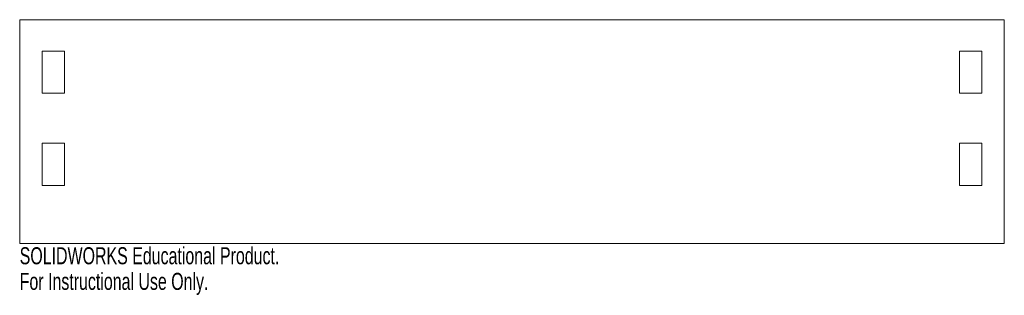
# Model space of a CAD drawing. Header units: inches. Extents: x 0 to 11, y -0.6 to 2.5.
import ezdxf

# ---------------------------------------------------------------- set-up
doc = ezdxf.new("R2010")
doc.units = ezdxf.units.IN
doc.header["$MEASUREMENT"] = 0
doc.styles.add('SLDTEXTSTYLE0', font='TXT', dxfattribs={"width": 0.7})

msp = doc.modelspace()

# ---------------------------------------------------------------- linework, layer by layer
at = {"color": 7, "linetype": 'Continuous', "lineweight": 15}
for p, q in [((11, 2.5), (0, 2.5)), ((0, 2.5), (0, 0)), ((11, 0), (11, 2.5)), ((0.5, 2.15), (0.25, 2.15)), ((0.25, 2.15), (0.25, 1.68)), ((0.5, 1.68), (0.5, 2.15)), ((10.5, 2.15), (10.5, 1.68)), ((10.75, 2.15), (10.5, 2.15)), ((10.75, 1.68), (10.75, 2.15)), ((0.25, 1.68), (0.5, 1.68)), ((10.5, 1.68), (10.75, 1.68)), ((0.5, 1.12), (0.25, 1.12)), ((0.25, 1.12), (0.25, 0.65)), ((0.5, 0.65), (0.5, 1.12)), ((10.5, 1.12), (10.5, 0.65)), ((10.75, 1.12), (10.5, 1.12)), ((10.75, 0.65), (10.75, 1.12)), ((0.25, 0.65), (0.5, 0.65)), ((10.5, 0.65), (10.75, 0.65)), ((0, 0), (11, 0))]:
    msp.add_line(p, q, dxfattribs=at)

# ---------------------------------------------------------------- texts
at = {"color": 7, "linetype": 'Continuous', "char_height": 0.1903, "attachment_point": 1, "style": 'SLDTEXTSTYLE0'}
for s, insert in [('SOLIDWORKS Educational Product.', (0, -0.04)), ('For Instructional Use Only.', (0, -0.326))]:
    msp.add_mtext(s, dxfattribs=dict(at, insert=insert))

doc.saveas('drawing.dxf')
